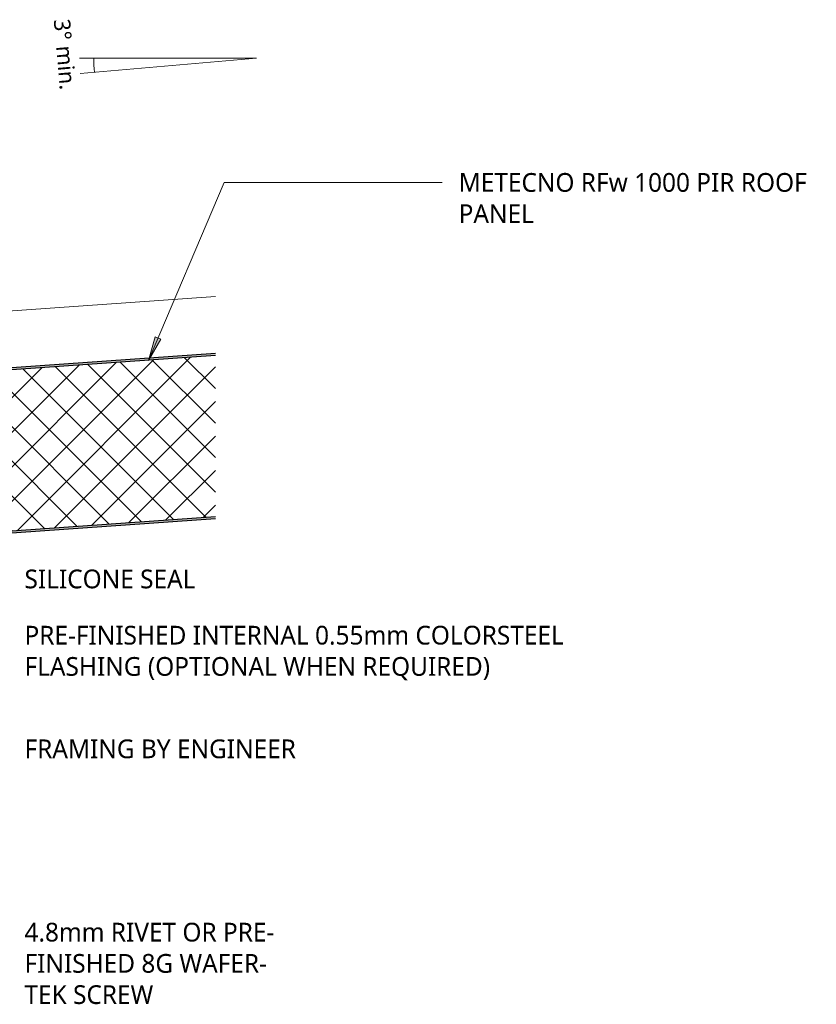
# Model space of a CAD drawing. Header units: millimetres. Extents: x -419 to 934, y -119 to 623.
# Tile 8 of 8: x 445 to 934, y -18 to 586. Entities that reach past the tile are written whole.
import ezdxf

# ---------------------------------------------------------------- set-up
doc = ezdxf.new("R2010")
doc.units = ezdxf.units.MM
for name, color, linetype, lineweight in [('A-DETL', 90, 'Continuous', 13), ('A-DETL-GENF', 92, 'Continuous', 13), ('G-ANNO-TEXT', 231, 'Continuous', 9)]:
    doc.layers.add(name, color=color, linetype=linetype, lineweight=lineweight)
doc.styles.add('Yu Gothic', font='Yu Gothic.ttf', dxfattribs={"height": 11.5})
doc.styles.add('Yu Gothic_1', font='Yu Gothic.ttf', dxfattribs={"height": 10})

# ---------------------------------------------------------------- blocks, each defined once
blk = doc.blocks.new('Thermospan w Gutter Overhang - 100mm-4788613-03 EAVES GUTTER DETAIL2')
at = {"layer": 'A-DETL-GENF'}
for points in [[(-135, 88.1), (-93.51, 100), (-93.51, 101), (-135, 89.1)], [(-93.51, 100), (-51.03, 100), (-51.03, 100.34), (-39.67, 100.35), (-39.67, 100), (0, 100), (0, 101), (-93.51, 101)], [(0, 100), (453.18, 100), (453.25, 101), (0, 101)], [(0, 0), (446.18, 0), (446.25, 1), (0, 1)]]:
    blk.add_hatch(color=256, dxfattribs=at).paths.add_polyline_path(points)
h = blk.add_hatch(dxfattribs=at)
h.set_pattern_fill('FP_2', color=256, style=0, pattern_type=2)
h.set_pattern_definition([(41, (-137.245, -239.83), (-9.8409, 11.32064), []), (131, (-137.245, -239.83), (-11.32064, -9.8409), [])])
h.paths.add_polyline_path([(0, 1), (446.25, 1), (453.18, 100), (0, 100), (0, 5.43)])
for p, q in [((0, 136), (-135, 136)), ((-135, 88.1), (-135, 136)), ((151.53, 136), (0, 136)), ((455.69, 136), (158.86, 136))]:
    blk.add_line(p, q, dxfattribs=at)
at = {"layer": 'A-DETL-GENF', "lineweight": 25}
for p, q in [((-93.51, 101), (-135, 89.1)), ((-135, 88.1), (-93.51, 100)), ((-62.96, 101), (-93.65, 101)), ((-93.51, 100), (-51.03, 100)), ((-49.04, 101), (-62.96, 101)), ((0, 101), (-49.04, 101)), ((-39.67, 100), (0, 100)), ((453.25, 101), (0, 101)), ((0, 101), (0, 100)), ((0, 100), (0, 1)), ((0, 100), (453.18, 100)), ((-135, 89.1), (-135, 88.1)), ((446.25, 1), (0, 1)), ((0, 1), (0, 0)), ((0, 0), (446.18, 0))]:
    blk.add_line(p, q, dxfattribs=at)

msp = doc.modelspace()

# ---------------------------------------------------------------- hatches: boundary and pattern name
at = {"layer": 'G-ANNO-TEXT'}
msp.add_hatch(color=7, dxfattribs=at).paths.add_polyline_path([(524.16, 376.97), (531.85, 390), (528.22, 391.55)])

# ---------------------------------------------------------------- linework, layer by layer
at = {"layer": 'A-DETL'}
for p, q in [((481.93, 562.68), (590.64, 562.68)), ((590.64, 562.68), (482.19, 553.19))]:
    msp.add_line(p, q, dxfattribs=at)
msp.add_arc((590.64, 562.68), 100, 180, 185, dxfattribs=at)
at = {"layer": 'G-ANNO-TEXT', "color": 7}
for p, q in [((524.16, 376.97), (570.75, 486.32)), ((570.75, 486.32), (704.53, 486.32)), ((528.22, 391.55), (524.16, 376.97)), ((524.16, 376.97), (531.85, 390)), ((531.85, 390), (528.22, 391.55))]:
    msp.add_line(p, q, dxfattribs=at)

# ---------------------------------------------------------------- block references
at = {"layer": 'A-DETL-GENF', "rotation": 3.999999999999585}
msp.add_blockref('Thermospan w Gutter Overhang - 100mm-4788613-03 EAVES GUTTER DETAIL2', (120.18, 248.82), dxfattribs=at)

# ---------------------------------------------------------------- texts
at = {"layer": 'G-ANNO-TEXT', "color": 7, "char_height": 11.5, "attachment_point": 1, "style": 'Yu Gothic', "bg_fill": 3, "box_fill_scale": 1.25, "bg_fill_color": 256, "bg_fill_true_color": 13158600, "bg_fill_transparency": 0}
for s, insert, width in [('METECNO RFw 1000 PIR ROOF ', (714.69, 492.07), 270.9704), ('PANEL', (714.69, 472.89), 59.3249), ('PRE-FINISHED INTERNAL 0.55mm COLORSTEEL ', (448.06, 214.01), 421.6876), ('FLASHING (OPTIONAL WHEN REQUIRED)', (448.06, 194.83), 357.5526), ('FRAMING BY ENGINEER', (448.06, 144.23), 208.8396), ('4.8mm RIVET OR PRE-', (448.06, 31.64), 191.6033), ('FINISHED 8G WAFER-', (448.06, 12.46), 188.7974), ('TEK SCREW', (448.06, -6.73), 103.8185)]:
    msp.add_mtext(s, dxfattribs=dict(at, insert=insert, width=width))

# ---------------------------------------------------------------- next in the draw order: texts
at = {"layer": 'G-ANNO-TEXT', "color": 7, "insert": (476, 587.11), "char_height": 10, "width": 60.1266, "attachment_point": 1, "rotation": 275, "style": 'Yu Gothic_1', "bg_fill": 3, "box_fill_scale": 1.25, "bg_fill_color": 256, "bg_fill_true_color": 13158600, "bg_fill_transparency": 0}
msp.add_mtext('3° min.', dxfattribs=at)
at = {"layer": 'G-ANNO-TEXT', "color": 7, "insert": (448.06, 248.55), "char_height": 11.5, "width": 133.0801, "attachment_point": 1, "style": 'Yu Gothic', "bg_fill": 3, "box_fill_scale": 1.25, "bg_fill_color": 256, "bg_fill_true_color": 13158600, "bg_fill_transparency": 0}
msp.add_mtext('SILICONE SEAL', dxfattribs=at)

doc.saveas('drawing.dxf')
